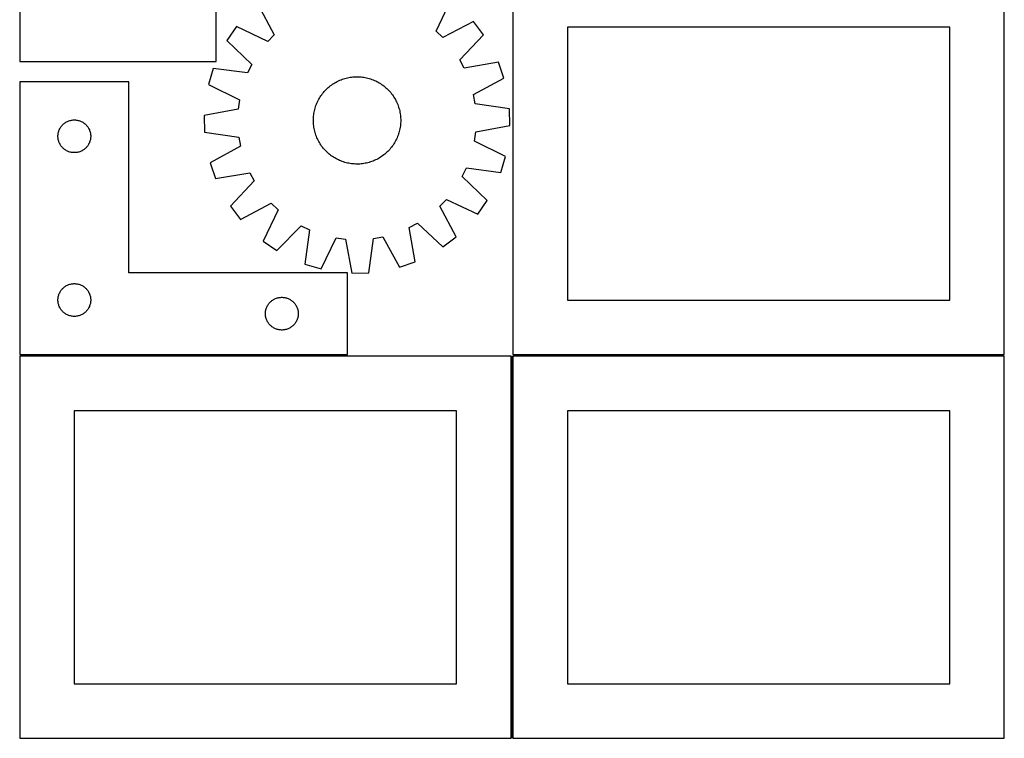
# Model space of a CAD drawing. Header units: millimetres. Extents: x 7 to 1493, y 7 to 2993.
# Tile 4 of 16: x 7 to 908, y 1413 to 2071. Entities that reach past the tile are written whole.
import ezdxf

# ---------------------------------------------------------------- set-up
doc = ezdxf.new("R2010")
doc.units = ezdxf.units.MM
doc.layers.add('COMMON', color=5, linetype='CONTINUOUS', true_color=0x0000ff)
doc.layers.add('CUT', color=7, linetype='CONTINUOUS', true_color=0x000000)

msp = doc.modelspace()

# ---------------------------------------------------------------- linework, layer by layer
at = {"layer": 'COMMON'}
for p, q in [((306.549607, 1763.40529), (6.549607, 1763.40529)), ((457.299607, 1762.638074), (457.299607, 1412.655289)), ((458.074235, 1763.388074), (908.049608, 1763.388074))]:
    msp.add_line(p, q, dxfattribs=at)
at = {"layer": 'CUT'}
for p, q in [((6.524381, 2142.512717), (6.524381, 2032.512717)), ((186.524381, 2032.512717), (186.524381, 2142.512717)), ((458.074235, 2114.138075), (458.074235, 1764.138075)), ((908.074235, 1764.138075), (908.074235, 2114.138075)), ((224.660607, 2085.292117), (239.541037, 2057.22884)), ((387.755802, 2060.464683), (401.397275, 2089.150654)), ((204.92587, 2064.676445), (196.156023, 2052.034438)), ((233.611841, 2051.034971), (204.92587, 2064.676445)), ((422.012948, 2069.415917), (393.94967, 2054.535487)), ((431.326179, 2057.168702), (422.012948, 2069.415917)), ((239.541037, 2057.22884), (233.611841, 2051.034971)), ((393.94967, 2054.535487), (387.755802, 2060.464683)), ((409.487914, 2034.102169), (431.326179, 2057.168702)), ((858.074235, 2064.138075), (508.074235, 2064.138075)), ((508.074235, 2064.138075), (508.074235, 1814.138075)), ((858.074235, 1814.138075), (858.074235, 2064.138075)), ((196.156023, 2052.034438), (218.980183, 2029.942981)), ((6.524381, 2032.512717), (186.524381, 2032.512717)), ((218.980183, 2029.942981), (215.255193, 2022.220039)), ((413.546411, 2026.549158), (409.487914, 2034.102169)), ((444.834479, 2032.029258), (413.546411, 2026.549158)), ((449.907291, 2017.503518), (444.834479, 2032.029258)), ((183.757766, 2026.329399), (179.323741, 2011.596104)), ((215.255193, 2022.220039), (183.757766, 2026.329399)), ((106.549607, 2014.15529), (6.549607, 2014.15529)), ((6.549607, 2014.15529), (6.549607, 1764.15529)), ((106.549607, 1839.15529), (106.549607, 2014.15529)), ((179.323741, 2011.596104), (207.857442, 1997.638933)), ((290.937214, 2010.326494), (291.943393, 2011.07923)), ((291.943393, 2011.07923), (292.972719, 2011.79999)), ((292.972719, 2011.79999), (294.024176, 2012.488063)), ((294.024176, 2012.488063), (295.096728, 2013.142769)), ((295.096728, 2013.142769), (296.189315, 2013.763462)), ((296.189315, 2013.763462), (297.300859, 2014.34953)), ((297.300859, 2014.34953), (298.430264, 2014.900395)), ((298.430264, 2014.900395), (299.576415, 2015.415512)), ((299.576415, 2015.415512), (300.73818, 2015.894373)), ((300.73818, 2015.894373), (301.914413, 2016.336506)), ((301.914413, 2016.336506), (303.103954, 2016.741475)), ((303.103954, 2016.741475), (304.305628, 2017.108879)), ((304.305628, 2017.108879), (305.51825, 2017.438357)), ((305.51825, 2017.438357), (306.740622, 2017.729583)), ((306.740622, 2017.729583), (307.971539, 2017.982269)), ((307.971539, 2017.982269), (309.209786, 2018.196167)), ((309.209786, 2018.196167), (310.45414, 2018.371065)), ((310.45414, 2018.371065), (311.703374, 2018.50679)), ((311.703374, 2018.50679), (312.956255, 2018.603209)), ((312.956255, 2018.603209), (314.211546, 2018.660227)), ((314.211546, 2018.660227), (315.468009, 2018.677787)), ((315.468009, 2018.677787), (316.724403, 2018.655871)), ((316.724403, 2018.655871), (317.979489, 2018.594503)), ((317.979489, 2018.594503), (319.232028, 2018.493741)), ((319.232028, 2018.493741), (320.480784, 2018.353686)), ((320.480784, 2018.353686), (321.724524, 2018.174475)), ((321.724524, 2018.174475), (322.962022, 2017.956286)), ((322.962022, 2017.956286), (324.192055, 2017.699335)), ((324.192055, 2017.699335), (325.413411, 2017.403873)), ((325.413411, 2017.403873), (326.624883, 2017.070194)), ((326.624883, 2017.070194), (327.825277, 2016.698626)), ((327.825277, 2016.698626), (329.013406, 2016.289536)), ((329.013406, 2016.289536), (330.1881, 2015.843328)), ((330.1881, 2015.843328), (331.348198, 2015.360442)), ((331.348198, 2015.360442), (332.492556, 2014.841355)), ((332.492556, 2014.841355), (333.620045, 2014.286578)), ((333.620045, 2014.286578), (334.729551, 2013.696661)), ((334.729551, 2013.696661), (335.81998, 2013.072184)), ((335.81998, 2013.072184), (336.890255, 2012.413763)), ((336.890255, 2012.413763), (337.939321, 2011.72205)), ((337.939321, 2011.72205), (338.966142, 2010.997726)), ((338.966142, 2010.997726), (339.969705, 2010.241506)), ((422.009916, 2002.314336), (449.907291, 2017.503518)), ((282.354474, 2001.218491), (283.078798, 2002.245312)), ((283.078798, 2002.245312), (283.835018, 2003.248875)), ((283.835018, 2003.248875), (284.622387, 2004.228189)), ((284.622387, 2004.228189), (285.440129, 2005.182288)), ((285.440129, 2005.182288), (286.287437, 2006.11023)), ((286.287437, 2006.11023), (287.163473, 2007.0111)), ((287.163473, 2007.0111), (288.067375, 2007.884009)), ((288.067375, 2007.884009), (288.998249, 2008.728094)), ((288.998249, 2008.728094), (289.955177, 2009.542524)), ((289.955177, 2009.542524), (290.937214, 2010.326494)), ((339.969705, 2010.241506), (340.949019, 2009.454137)), ((340.949019, 2009.454137), (341.903118, 2008.636395)), ((341.903118, 2008.636395), (342.831061, 2007.789087)), ((342.831061, 2007.789087), (343.731931, 2006.913051)), ((343.731931, 2006.913051), (344.604839, 2006.009149)), ((344.604839, 2006.009149), (345.448925, 2005.078275)), ((345.448925, 2005.078275), (346.263354, 2004.121347)), ((346.263354, 2004.121347), (347.047324, 2003.13931)), ((347.047324, 2003.13931), (347.80006, 2002.133131)), ((347.80006, 2002.133131), (348.52082, 2001.103805)), ((423.535767, 1993.876852), (422.009916, 2002.314336)), ((207.857442, 1997.638933), (206.701286, 1989.142894)), ((277.786988, 1992.292576), (278.233196, 1993.46727)), ((278.233196, 1993.46727), (278.716082, 1994.627368)), ((278.716082, 1994.627368), (279.235169, 1995.771726)), ((279.235169, 1995.771726), (279.789946, 1996.899214)), ((279.789946, 1996.899214), (280.379863, 1998.008721)), ((280.379863, 1998.008721), (281.00434, 1999.099149)), ((281.00434, 1999.099149), (281.662761, 2000.169425)), ((281.662761, 2000.169425), (282.354474, 2001.218491)), ((348.52082, 2001.103805), (349.208893, 2000.052348)), ((349.208893, 2000.052348), (349.863599, 1998.979796)), ((349.863599, 1998.979796), (350.484292, 1997.887209)), ((350.484292, 1997.887209), (351.07036, 1996.775665)), ((351.07036, 1996.775665), (351.621225, 1995.64626)), ((351.621225, 1995.64626), (352.136342, 1994.500109)), ((352.136342, 1994.500109), (352.615203, 1993.338344)), ((352.615203, 1993.338344), (353.057337, 1992.162111)), ((454.985933, 1989.420191), (423.535767, 1993.876852)), ((206.701286, 1989.142894), (175.475591, 1983.317887)), ((275.582783, 1982.511198), (275.722838, 1983.759954)), ((275.722838, 1983.759954), (275.902049, 1985.003694)), ((275.902049, 1985.003694), (276.120238, 1986.241192)), ((276.120238, 1986.241192), (276.377189, 1987.471225)), ((276.377189, 1987.471225), (276.672651, 1988.692581)), ((276.672651, 1988.692581), (277.00633, 1989.904053)), ((277.00633, 1989.904053), (277.377898, 1991.104446)), ((277.377898, 1991.104446), (277.786988, 1992.292576)), ((353.057337, 1992.162111), (353.462305, 1990.97257)), ((353.462305, 1990.97257), (353.82971, 1989.770896)), ((353.82971, 1989.770896), (354.159187, 1988.558274)), ((354.159187, 1988.558274), (354.450413, 1987.335902)), ((354.450413, 1987.335902), (354.7031, 1986.104985)), ((354.7031, 1986.104985), (354.916997, 1984.866738)), ((354.916997, 1984.866738), (355.091895, 1983.622384)), ((355.091895, 1983.622384), (355.227621, 1982.37315)), ((455.321763, 1974.037807), (454.985933, 1989.420191)), ((45.282628, 1974.057572), (45.807324, 1974.624453)), ((45.807324, 1974.624453), (46.360507, 1975.163571)), ((46.360507, 1975.163571), (46.940709, 1975.673497)), ((46.940709, 1975.673497), (47.546393, 1976.152879)), ((47.546393, 1976.152879), (48.175951, 1976.600446)), ((48.175951, 1976.600446), (48.827715, 1977.01501)), ((48.827715, 1977.01501), (49.499956, 1977.395472)), ((49.499956, 1977.395472), (50.190891, 1977.740824)), ((50.190891, 1977.740824), (50.898689, 1978.05015)), ((50.898689, 1978.05015), (51.621471, 1978.322629)), ((51.621471, 1978.322629), (52.357322, 1978.557539)), ((52.357322, 1978.557539), (53.104291, 1978.754256)), ((53.104291, 1978.754256), (53.860396, 1978.91226)), ((53.860396, 1978.91226), (54.623632, 1979.031131)), ((54.623632, 1979.031131), (55.391975, 1979.110553)), ((55.391975, 1979.110553), (56.163388, 1979.150317)), ((56.163388, 1979.150317), (56.935826, 1979.150317)), ((56.935826, 1979.150317), (57.707239, 1979.110553)), ((57.707239, 1979.110553), (58.475582, 1979.031131)), ((58.475582, 1979.031131), (59.238818, 1978.91226)), ((59.238818, 1978.91226), (59.994923, 1978.754256)), ((59.994923, 1978.754256), (60.741892, 1978.557539)), ((60.741892, 1978.557539), (61.477743, 1978.322629)), ((61.477743, 1978.322629), (62.200525, 1978.05015)), ((62.200525, 1978.05015), (62.908323, 1977.740824)), ((62.908323, 1977.740824), (63.599258, 1977.395472)), ((63.599258, 1977.395472), (64.271499, 1977.01501)), ((64.271499, 1977.01501), (64.923263, 1976.600446)), ((64.923263, 1976.600446), (65.552821, 1976.152879)), ((65.552821, 1976.152879), (66.158505, 1975.673497)), ((66.158505, 1975.673497), (66.738707, 1975.163571)), ((66.738707, 1975.163571), (67.29189, 1974.624453)), ((67.29189, 1974.624453), (67.816586, 1974.057572)), ((175.475591, 1983.317887), (175.811421, 1967.935502)), ((275.398737, 1978.747178), (275.420653, 1980.003573)), ((275.416297, 1977.490716), (275.398737, 1978.747178)), ((275.473315, 1976.235425), (275.416297, 1977.490716)), ((275.420653, 1980.003573), (275.482021, 1981.258659)), ((275.569734, 1974.982544), (275.473315, 1976.235425)), ((275.482021, 1981.258659), (275.582783, 1982.511198)), ((275.705459, 1973.73331), (275.569734, 1974.982544)), ((355.214571, 1974.844496), (355.074516, 1973.59574)), ((355.315333, 1976.097035), (355.214571, 1974.844496)), ((355.227621, 1982.37315), (355.32404, 1981.120269)), ((355.376702, 1977.352121), (355.315333, 1976.097035)), ((355.32404, 1981.120269), (355.381057, 1979.864978)), ((355.398617, 1978.608515), (355.376702, 1977.352121)), ((355.381057, 1979.864978), (355.398617, 1978.608515)), ((41.569496, 1964.927472), (41.629109, 1965.697605)), ((41.629109, 1965.697605), (41.728289, 1966.463649)), ((41.728289, 1966.463649), (41.866772, 1967.223571)), ((41.866772, 1967.223571), (42.044191, 1967.975357)), ((42.044191, 1967.975357), (42.260076, 1968.717013)), ((42.260076, 1968.717013), (42.513855, 1969.446572)), ((42.513855, 1969.446572), (42.804853, 1970.162099)), ((42.804853, 1970.162099), (43.132301, 1970.861697)), ((43.132301, 1970.861697), (43.495328, 1971.543511)), ((43.495328, 1971.543511), (43.892974, 1972.205733)), ((43.892974, 1972.205733), (44.324182, 1972.846607)), ((44.324182, 1972.846607), (44.78781, 1973.464433)), ((44.78781, 1973.464433), (45.282628, 1974.057572)), ((67.816586, 1974.057572), (68.311404, 1973.464433)), ((68.311404, 1973.464433), (68.775032, 1972.846607)), ((68.775032, 1972.846607), (69.20624, 1972.205733)), ((69.20624, 1972.205733), (69.603886, 1971.543511)), ((69.603886, 1971.543511), (69.966913, 1970.861697)), ((69.966913, 1970.861697), (70.294361, 1970.162099)), ((70.294361, 1970.162099), (70.585359, 1969.446572)), ((70.585359, 1969.446572), (70.839138, 1968.717013)), ((70.839138, 1968.717013), (71.055023, 1967.975357)), ((71.055023, 1967.975357), (71.232442, 1967.223571)), ((71.232442, 1967.223571), (71.370925, 1966.463649)), ((71.370925, 1966.463649), (71.470105, 1965.697605)), ((71.470105, 1965.697605), (71.529718, 1964.927472)), ((175.811421, 1967.935502), (207.261587, 1963.478842)), ((275.880357, 1972.488956), (275.705459, 1973.73331)), ((276.094255, 1971.250709), (275.880357, 1972.488956)), ((276.346941, 1970.019792), (276.094255, 1971.250709)), ((276.638167, 1968.79742), (276.346941, 1970.019792)), ((276.967644, 1967.584798), (276.638167, 1968.79742)), ((277.335049, 1966.383124), (276.967644, 1967.584798)), ((277.740018, 1965.193583), (277.335049, 1966.383124)), ((353.419456, 1966.251247), (353.010366, 1965.063118)), ((353.791024, 1967.451641), (353.419456, 1966.251247)), ((354.124703, 1968.663113), (353.791024, 1967.451641)), ((354.420165, 1969.884469), (354.124703, 1968.663113)), ((354.677117, 1971.114502), (354.420165, 1969.884469)), ((354.895306, 1972.352), (354.677117, 1971.114502)), ((355.074516, 1973.59574), (354.895306, 1972.352)), ((422.939912, 1959.716761), (424.096068, 1968.212799)), ((424.096068, 1968.212799), (455.321763, 1974.037807)), ((41.549607, 1964.15529), (41.569496, 1964.927472)), ((41.569496, 1963.383109), (41.549607, 1964.15529)), ((41.629109, 1962.612975), (41.569496, 1963.383109)), ((41.728289, 1961.846932), (41.629109, 1962.612975)), ((41.866772, 1961.087009), (41.728289, 1961.846932)), ((42.044191, 1960.335224), (41.866772, 1961.087009)), ((42.260076, 1959.593568), (42.044191, 1960.335224)), ((42.513855, 1958.864009), (42.260076, 1959.593568)), ((42.804853, 1958.148482), (42.513855, 1958.864009)), ((43.132301, 1957.448884), (42.804853, 1958.148482)), ((43.495328, 1956.767069), (43.132301, 1957.448884)), ((43.892974, 1956.104848), (43.495328, 1956.767069)), ((69.603886, 1956.767069), (69.20624, 1956.104848)), ((69.966913, 1957.448884), (69.603886, 1956.767069)), ((70.294361, 1958.148482), (69.966913, 1957.448884)), ((70.585359, 1958.864009), (70.294361, 1958.148482)), ((70.839138, 1959.593568), (70.585359, 1958.864009)), ((71.055023, 1960.335224), (70.839138, 1959.593568)), ((71.232442, 1961.087009), (71.055023, 1960.335224)), ((71.370925, 1961.846932), (71.232442, 1961.087009)), ((71.470105, 1962.612975), (71.370925, 1961.846932)), ((71.529718, 1963.383109), (71.470105, 1962.612975)), ((71.529718, 1964.927472), (71.549607, 1964.15529)), ((71.549607, 1964.15529), (71.529718, 1963.383109)), ((207.261587, 1963.478842), (208.787438, 1955.041357)), ((278.182151, 1964.01735), (277.740018, 1965.193583)), ((278.661012, 1962.855584), (278.182151, 1964.01735)), ((279.176129, 1961.709434), (278.661012, 1962.855584)), ((279.726994, 1960.580029), (279.176129, 1961.709434)), ((280.313062, 1959.468485), (279.726994, 1960.580029)), ((280.933755, 1958.375897), (280.313062, 1959.468485)), ((281.588461, 1957.303346), (280.933755, 1958.375897)), ((282.276534, 1956.251888), (281.588461, 1957.303346)), ((349.134594, 1957.186269), (348.44288, 1956.137203)), ((349.793014, 1958.256544), (349.134594, 1957.186269)), ((350.417491, 1959.346973), (349.793014, 1958.256544)), ((351.007409, 1960.456479), (350.417491, 1959.346973)), ((351.562185, 1961.583968), (351.007409, 1960.456479)), ((352.081272, 1962.728326), (351.562185, 1961.583968)), ((352.564158, 1963.888424), (352.081272, 1962.728326)), ((353.010366, 1965.063118), (352.564158, 1963.888424)), ((451.473614, 1945.759589), (422.939912, 1959.716761)), ((44.324182, 1955.463974), (43.892974, 1956.104848)), ((44.78781, 1954.846148), (44.324182, 1955.463974)), ((45.282628, 1954.253009), (44.78781, 1954.846148)), ((45.807324, 1953.686128), (45.282628, 1954.253009)), ((46.360507, 1953.14701), (45.807324, 1953.686128)), ((46.940709, 1952.637084), (46.360507, 1953.14701)), ((47.546393, 1952.157702), (46.940709, 1952.637084)), ((48.175951, 1951.710135), (47.546393, 1952.157702)), ((48.827715, 1951.295571), (48.175951, 1951.710135)), ((49.499956, 1950.915108), (48.827715, 1951.295571)), ((50.190891, 1950.569756), (49.499956, 1950.915108)), ((50.898689, 1950.260431), (50.190891, 1950.569756)), ((51.621471, 1949.987952), (50.898689, 1950.260431)), ((52.357322, 1949.753042), (51.621471, 1949.987952)), ((53.104291, 1949.556325), (52.357322, 1949.753042)), ((53.860396, 1949.398321), (53.104291, 1949.556325)), ((54.623632, 1949.27945), (53.860396, 1949.398321)), ((55.391975, 1949.200028), (54.623632, 1949.27945)), ((56.163388, 1949.160263), (55.391975, 1949.200028)), ((56.935826, 1949.160263), (56.163388, 1949.160263)), ((57.707239, 1949.200028), (56.935826, 1949.160263)), ((58.475582, 1949.27945), (57.707239, 1949.200028)), ((59.238818, 1949.398321), (58.475582, 1949.27945)), ((59.994923, 1949.556325), (59.238818, 1949.398321)), ((60.741892, 1949.753042), (59.994923, 1949.556325)), ((61.477743, 1949.987952), (60.741892, 1949.753042)), ((62.200525, 1950.260431), (61.477743, 1949.987952)), ((62.908323, 1950.569756), (62.200525, 1950.260431)), ((63.599258, 1950.915108), (62.908323, 1950.569756)), ((64.271499, 1951.295571), (63.599258, 1950.915108)), ((64.923263, 1951.710135), (64.271499, 1951.295571)), ((65.552821, 1952.157702), (64.923263, 1951.710135)), ((66.158505, 1952.637084), (65.552821, 1952.157702)), ((66.738707, 1953.14701), (66.158505, 1952.637084)), ((67.29189, 1953.686128), (66.738707, 1953.14701)), ((67.816586, 1954.253009), (67.29189, 1953.686128)), ((68.311404, 1954.846148), (67.816586, 1954.253009)), ((68.775032, 1955.463974), (68.311404, 1954.846148)), ((69.20624, 1956.104848), (68.775032, 1955.463974)), ((208.787438, 1955.041357), (180.890063, 1939.852176)), ((282.997294, 1955.222562), (282.276534, 1956.251888)), ((283.75003, 1954.216384), (282.997294, 1955.222562)), ((284.534, 1953.234346), (283.75003, 1954.216384)), ((285.34843, 1952.277418), (284.534, 1953.234346)), ((286.192515, 1951.346544), (285.34843, 1952.277418)), ((287.065424, 1950.442643), (286.192515, 1951.346544)), ((287.966293, 1949.566606), (287.065424, 1950.442643)), ((288.894236, 1948.719299), (287.966293, 1949.566606)), ((289.848335, 1947.901557), (288.894236, 1948.719299)), ((290.827649, 1947.114188), (289.848335, 1947.901557)), ((340.842178, 1947.81317), (339.86014, 1947.0292)), ((341.799106, 1948.627599), (340.842178, 1947.81317)), ((342.72998, 1949.471685), (341.799106, 1948.627599)), ((343.633881, 1950.344593), (342.72998, 1949.471685)), ((344.509918, 1951.245463), (343.633881, 1950.344593)), ((345.357225, 1952.173406), (344.509918, 1951.245463)), ((346.174967, 1953.127505), (345.357225, 1952.173406)), ((346.962336, 1954.106819), (346.174967, 1953.127505)), ((347.718556, 1955.110382), (346.962336, 1954.106819)), ((348.44288, 1956.137203), (347.718556, 1955.110382)), ((180.890063, 1939.852176), (185.962875, 1925.326436)), ((291.831212, 1946.357968), (290.827649, 1947.114188)), ((292.858033, 1945.633644), (291.831212, 1946.357968)), ((293.907099, 1944.94193), (292.858033, 1945.633644)), ((294.977375, 1944.28351), (293.907099, 1944.94193)), ((296.067803, 1943.659033), (294.977375, 1944.28351)), ((297.17731, 1943.069115), (296.067803, 1943.659033)), ((298.304798, 1942.514339), (297.17731, 1943.069115)), ((299.449156, 1941.995252), (298.304798, 1942.514339)), ((300.609254, 1941.512366), (299.449156, 1941.995252)), ((301.783948, 1941.066158), (300.609254, 1941.512366)), ((302.972078, 1940.657068), (301.783948, 1941.066158)), ((304.172471, 1940.2855), (302.972078, 1940.657068)), ((305.383943, 1939.951821), (304.172471, 1940.2855)), ((306.605299, 1939.656359), (305.383943, 1939.951821)), ((307.835332, 1939.399407), (306.605299, 1939.656359)), ((309.07283, 1939.181218), (307.835332, 1939.399407)), ((310.31657, 1939.002008), (309.07283, 1939.181218)), ((311.565326, 1938.861953), (310.31657, 1939.002008)), ((312.817865, 1938.761191), (311.565326, 1938.861953)), ((314.072951, 1938.699822), (312.817865, 1938.761191)), ((315.329346, 1938.677907), (314.072951, 1938.699822)), ((316.585808, 1938.695467), (315.329346, 1938.677907)), ((317.841099, 1938.752484), (316.585808, 1938.695467)), ((319.09398, 1938.848903), (317.841099, 1938.752484)), ((320.343214, 1938.984629), (319.09398, 1938.848903)), ((321.587568, 1939.159527), (320.343214, 1938.984629)), ((322.825815, 1939.373424), (321.587568, 1939.159527)), ((324.056732, 1939.626111), (322.825815, 1939.373424)), ((325.279104, 1939.917337), (324.056732, 1939.626111)), ((326.491726, 1940.246814), (325.279104, 1939.917337)), ((327.6934, 1940.614219), (326.491726, 1940.246814)), ((328.882941, 1941.019187), (327.6934, 1940.614219)), ((330.059174, 1941.461321), (328.882941, 1941.019187)), ((331.22094, 1941.940182), (330.059174, 1941.461321)), ((332.36709, 1942.455299), (331.22094, 1941.940182)), ((333.496495, 1943.006164), (332.36709, 1942.455299)), ((334.608039, 1943.592232), (333.496495, 1943.006164)), ((335.700627, 1944.212925), (334.608039, 1943.592232)), ((336.773178, 1944.867631), (335.700627, 1944.212925)), ((337.824636, 1945.555704), (336.773178, 1944.867631)), ((338.853961, 1946.276464), (337.824636, 1945.555704)), ((339.86014, 1947.0292), (338.853961, 1946.276464)), ((447.039589, 1931.026295), (451.473614, 1945.759589)), ((185.962875, 1925.326436), (217.250944, 1930.806536)), ((217.250944, 1930.806536), (221.30944, 1923.253525)), ((411.817171, 1927.412713), (415.542161, 1935.135654)), ((415.542161, 1935.135654), (447.039589, 1931.026295)), ((221.30944, 1923.253525), (199.471175, 1900.186992)), ((434.641331, 1905.321256), (411.817171, 1927.412713)), ((208.784407, 1887.939777), (236.847684, 1902.820207)), ((236.847684, 1902.820207), (243.041553, 1896.891011)), ((391.256317, 1900.126854), (397.185513, 1906.320722)), ((397.185513, 1906.320722), (425.871484, 1892.679249)), ((425.871484, 1892.679249), (434.641331, 1905.321256)), ((199.471175, 1900.186992), (208.784407, 1887.939777)), ((243.041553, 1896.891011), (229.400079, 1868.20504)), ((406.136747, 1872.063576), (391.256317, 1900.126854)), ((363.269988, 1880.530113), (370.822999, 1884.58861)), ((370.822999, 1884.58861), (393.889532, 1862.750345)), ((242.042086, 1859.435193), (264.133543, 1882.259352)), ((264.133543, 1882.259352), (271.856485, 1878.534362)), ((271.856485, 1878.534362), (267.747125, 1847.036935)), ((368.750088, 1849.242045), (363.269988, 1880.530113)), ((229.400079, 1868.20504), (242.042086, 1859.435193)), ((282.48042, 1842.60291), (296.437591, 1871.136612)), ((296.437591, 1871.136612), (304.93363, 1869.980456)), ((304.93363, 1869.980456), (310.758637, 1838.754761)), ((326.141022, 1839.090591), (330.597682, 1870.540757)), ((330.597682, 1870.540757), (339.035167, 1872.066607)), ((339.035167, 1872.066607), (354.224348, 1844.169233)), ((393.889532, 1862.750345), (406.136747, 1872.063576)), ((354.224348, 1844.169233), (368.750088, 1849.242045)), ((267.747125, 1847.036935), (282.48042, 1842.60291)), ((306.549607, 1839.15529), (106.549607, 1839.15529)), ((306.549607, 1764.15529), (306.549607, 1839.15529)), ((310.758637, 1838.754761), (326.141022, 1839.090591)), ((43.132301, 1820.861697), (43.495328, 1821.543511)), ((43.495328, 1821.543511), (43.892974, 1822.205733)), ((43.892974, 1822.205733), (44.324182, 1822.846607)), ((44.324182, 1822.846607), (44.78781, 1823.464433)), ((44.78781, 1823.464433), (45.282628, 1824.057572)), ((45.282628, 1824.057572), (45.807324, 1824.624453)), ((45.807324, 1824.624453), (46.360507, 1825.163571)), ((46.360507, 1825.163571), (46.940709, 1825.673497)), ((46.940709, 1825.673497), (47.546393, 1826.152879)), ((47.546393, 1826.152879), (48.175951, 1826.600446)), ((48.175951, 1826.600446), (48.827715, 1827.01501)), ((48.827715, 1827.01501), (49.499956, 1827.395472)), ((49.499956, 1827.395472), (50.190891, 1827.740824)), ((50.190891, 1827.740824), (50.898689, 1828.05015)), ((50.898689, 1828.05015), (51.621471, 1828.322629)), ((51.621471, 1828.322629), (52.357322, 1828.557539)), ((52.357322, 1828.557539), (53.104291, 1828.754256)), ((53.104291, 1828.754256), (53.860396, 1828.91226)), ((53.860396, 1828.91226), (54.623632, 1829.031131)), ((54.623632, 1829.031131), (55.391975, 1829.110553)), ((55.391975, 1829.110553), (56.163388, 1829.150317)), ((56.163388, 1829.150317), (56.935826, 1829.150317)), ((56.935826, 1829.150317), (57.707239, 1829.110553)), ((57.707239, 1829.110553), (58.475582, 1829.031131)), ((58.475582, 1829.031131), (59.238818, 1828.91226)), ((59.238818, 1828.91226), (59.994923, 1828.754256)), ((59.994923, 1828.754256), (60.741892, 1828.557539)), ((60.741892, 1828.557539), (61.477743, 1828.322629)), ((61.477743, 1828.322629), (62.200525, 1828.05015)), ((62.200525, 1828.05015), (62.908323, 1827.740824)), ((62.908323, 1827.740824), (63.599258, 1827.395472)), ((63.599258, 1827.395472), (64.271499, 1827.01501)), ((64.271499, 1827.01501), (64.923263, 1826.600446)), ((64.923263, 1826.600446), (65.552821, 1826.152879)), ((65.552821, 1826.152879), (66.158505, 1825.673497)), ((66.158505, 1825.673497), (66.738707, 1825.163571)), ((66.738707, 1825.163571), (67.29189, 1824.624453)), ((67.29189, 1824.624453), (67.816586, 1824.057572)), ((67.816586, 1824.057572), (68.311404, 1823.464433)), ((68.311404, 1823.464433), (68.775032, 1822.846607)), ((68.775032, 1822.846607), (69.20624, 1822.205733)), ((69.20624, 1822.205733), (69.603886, 1821.543511)), ((69.603886, 1821.543511), (69.966913, 1820.861697)), ((41.549607, 1814.15529), (41.569496, 1814.927472)), ((41.569496, 1813.383109), (41.549607, 1814.15529)), ((41.569496, 1814.927472), (41.629109, 1815.697605)), ((41.629109, 1812.612975), (41.569496, 1813.383109)), ((41.629109, 1815.697605), (41.728289, 1816.463649)), ((41.728289, 1811.846932), (41.629109, 1812.612975)), ((41.728289, 1816.463649), (41.866772, 1817.223571)), ((41.866772, 1817.223571), (42.044191, 1817.975357)), ((42.044191, 1817.975357), (42.260076, 1818.717013)), ((42.260076, 1818.717013), (42.513855, 1819.446572)), ((42.513855, 1819.446572), (42.804853, 1820.162099)), ((42.804853, 1820.162099), (43.132301, 1820.861697)), ((69.966913, 1820.861697), (70.294361, 1820.162099)), ((70.294361, 1820.162099), (70.585359, 1819.446572)), ((70.585359, 1819.446572), (70.839138, 1818.717013)), ((70.839138, 1818.717013), (71.055023, 1817.975357)), ((71.055023, 1817.975357), (71.232442, 1817.223571)), ((71.232442, 1817.223571), (71.370925, 1816.463649)), ((71.370925, 1816.463649), (71.470105, 1815.697605)), ((71.470105, 1812.612975), (71.370925, 1811.846932)), ((71.470105, 1815.697605), (71.529718, 1814.927472)), ((71.529718, 1813.383109), (71.470105, 1812.612975)), ((71.529718, 1814.927472), (71.549607, 1814.15529)), ((71.549607, 1814.15529), (71.529718, 1813.383109)), ((235.282628, 1811.557572), (235.807324, 1812.124453)), ((235.807324, 1812.124453), (236.360507, 1812.663571)), ((236.360507, 1812.663571), (236.940709, 1813.173497)), ((236.940709, 1813.173497), (237.546393, 1813.652879)), ((237.546393, 1813.652879), (238.175951, 1814.100446)), ((238.175951, 1814.100446), (238.827715, 1814.51501)), ((238.827715, 1814.51501), (239.499956, 1814.895472)), ((239.499956, 1814.895472), (240.190891, 1815.240824)), ((240.190891, 1815.240824), (240.898689, 1815.55015)), ((240.898689, 1815.55015), (241.621471, 1815.822629)), ((241.621471, 1815.822629), (242.357322, 1816.057539)), ((242.357322, 1816.057539), (243.104291, 1816.254256)), ((243.104291, 1816.254256), (243.860396, 1816.41226)), ((243.860396, 1816.41226), (244.623632, 1816.531131)), ((244.623632, 1816.531131), (245.391975, 1816.610553)), ((245.391975, 1816.610553), (246.163388, 1816.650317)), ((246.163388, 1816.650317), (246.935826, 1816.650317)), ((246.935826, 1816.650317), (247.707239, 1816.610553)), ((247.707239, 1816.610553), (248.475582, 1816.531131)), ((248.475582, 1816.531131), (249.238818, 1816.41226)), ((249.238818, 1816.41226), (249.994923, 1816.254256)), ((249.994923, 1816.254256), (250.741892, 1816.057539)), ((250.741892, 1816.057539), (251.477743, 1815.822629)), ((251.477743, 1815.822629), (252.200525, 1815.55015)), ((252.200525, 1815.55015), (252.908323, 1815.240824)), ((252.908323, 1815.240824), (253.599258, 1814.895472)), ((253.599258, 1814.895472), (254.271499, 1814.51501)), ((254.271499, 1814.51501), (254.923263, 1814.100446)), ((254.923263, 1814.100446), (255.552821, 1813.652879)), ((255.552821, 1813.652879), (256.158505, 1813.173497)), ((256.158505, 1813.173497), (256.738707, 1812.663571)), ((256.738707, 1812.663571), (257.29189, 1812.124453)), ((257.29189, 1812.124453), (257.816586, 1811.557572)), ((508.074235, 1814.138075), (858.074235, 1814.138075)), ((41.866772, 1811.087009), (41.728289, 1811.846932)), ((42.044191, 1810.335224), (41.866772, 1811.087009)), ((42.260076, 1809.593568), (42.044191, 1810.335224)), ((42.513855, 1808.864009), (42.260076, 1809.593568)), ((42.804853, 1808.148482), (42.513855, 1808.864009)), ((43.132301, 1807.448884), (42.804853, 1808.148482)), ((43.495328, 1806.767069), (43.132301, 1807.448884)), ((43.892974, 1806.104848), (43.495328, 1806.767069)), ((44.324182, 1805.463974), (43.892974, 1806.104848)), ((44.78781, 1804.846148), (44.324182, 1805.463974)), ((45.282628, 1804.253009), (44.78781, 1804.846148)), ((45.807324, 1803.686128), (45.282628, 1804.253009)), ((46.360507, 1803.14701), (45.807324, 1803.686128)), ((46.940709, 1802.637084), (46.360507, 1803.14701)), ((66.738707, 1803.14701), (66.158505, 1802.637084)), ((67.29189, 1803.686128), (66.738707, 1803.14701)), ((67.816586, 1804.253009), (67.29189, 1803.686128)), ((68.311404, 1804.846148), (67.816586, 1804.253009)), ((68.775032, 1805.463974), (68.311404, 1804.846148)), ((69.20624, 1806.104848), (68.775032, 1805.463974)), ((69.603886, 1806.767069), (69.20624, 1806.104848)), ((69.966913, 1807.448884), (69.603886, 1806.767069)), ((70.294361, 1808.148482), (69.966913, 1807.448884)), ((70.585359, 1808.864009), (70.294361, 1808.148482)), ((70.839138, 1809.593568), (70.585359, 1808.864009)), ((71.055023, 1810.335224), (70.839138, 1809.593568)), ((71.232442, 1811.087009), (71.055023, 1810.335224)), ((71.370925, 1811.846932), (71.232442, 1811.087009)), ((231.569496, 1802.427472), (231.629109, 1803.197605)), ((231.629109, 1803.197605), (231.728289, 1803.963649)), ((231.728289, 1803.963649), (231.866772, 1804.723571)), ((231.866772, 1804.723571), (232.044191, 1805.475357)), ((232.044191, 1805.475357), (232.260076, 1806.217013)), ((232.260076, 1806.217013), (232.513855, 1806.946572)), ((232.513855, 1806.946572), (232.804853, 1807.662099)), ((232.804853, 1807.662099), (233.132301, 1808.361697)), ((233.132301, 1808.361697), (233.495328, 1809.043511)), ((233.495328, 1809.043511), (233.892974, 1809.705733)), ((233.892974, 1809.705733), (234.324182, 1810.346607)), ((234.324182, 1810.346607), (234.78781, 1810.964433)), ((234.78781, 1810.964433), (235.282628, 1811.557572)), ((257.816586, 1811.557572), (258.311404, 1810.964433)), ((258.311404, 1810.964433), (258.775032, 1810.346607)), ((258.775032, 1810.346607), (259.20624, 1809.705733)), ((259.20624, 1809.705733), (259.603886, 1809.043511)), ((259.603886, 1809.043511), (259.966913, 1808.361697)), ((259.966913, 1808.361697), (260.294361, 1807.662099)), ((260.294361, 1807.662099), (260.585359, 1806.946572)), ((260.585359, 1806.946572), (260.839138, 1806.217013)), ((260.839138, 1806.217013), (261.055023, 1805.475357)), ((261.055023, 1805.475357), (261.232442, 1804.723571)), ((261.232442, 1804.723571), (261.370925, 1803.963649)), ((261.370925, 1803.963649), (261.470105, 1803.197605)), ((261.470105, 1803.197605), (261.529718, 1802.427472)), ((47.546393, 1802.157702), (46.940709, 1802.637084)), ((48.175951, 1801.710135), (47.546393, 1802.157702)), ((48.827715, 1801.295571), (48.175951, 1801.710135)), ((49.499956, 1800.915108), (48.827715, 1801.295571)), ((50.190891, 1800.569756), (49.499956, 1800.915108)), ((50.898689, 1800.260431), (50.190891, 1800.569756)), ((51.621471, 1799.987952), (50.898689, 1800.260431)), ((52.357322, 1799.753042), (51.621471, 1799.987952)), ((53.104291, 1799.556325), (52.357322, 1799.753042)), ((53.860396, 1799.398321), (53.104291, 1799.556325)), ((54.623632, 1799.27945), (53.860396, 1799.398321)), ((55.391975, 1799.200028), (54.623632, 1799.27945)), ((56.163388, 1799.160263), (55.391975, 1799.200028)), ((56.935826, 1799.160263), (56.163388, 1799.160263)), ((57.707239, 1799.200028), (56.935826, 1799.160263)), ((58.475582, 1799.27945), (57.707239, 1799.200028)), ((59.238818, 1799.398321), (58.475582, 1799.27945)), ((59.994923, 1799.556325), (59.238818, 1799.398321)), ((60.741892, 1799.753042), (59.994923, 1799.556325)), ((61.477743, 1799.987952), (60.741892, 1799.753042)), ((62.200525, 1800.260431), (61.477743, 1799.987952)), ((62.908323, 1800.569756), (62.200525, 1800.260431)), ((63.599258, 1800.915108), (62.908323, 1800.569756)), ((64.271499, 1801.295571), (63.599258, 1800.915108)), ((64.923263, 1801.710135), (64.271499, 1801.295571)), ((65.552821, 1802.157702), (64.923263, 1801.710135)), ((66.158505, 1802.637084), (65.552821, 1802.157702)), ((231.549607, 1801.65529), (231.569496, 1802.427472)), ((231.569496, 1800.883109), (231.549607, 1801.65529)), ((231.629109, 1800.112975), (231.569496, 1800.883109)), ((231.728289, 1799.346932), (231.629109, 1800.112975)), ((231.866772, 1798.587009), (231.728289, 1799.346932)), ((232.044191, 1797.835224), (231.866772, 1798.587009)), ((232.260076, 1797.093568), (232.044191, 1797.835224)), ((232.513855, 1796.364009), (232.260076, 1797.093568)), ((232.804853, 1795.648482), (232.513855, 1796.364009)), ((233.132301, 1794.948884), (232.804853, 1795.648482)), ((233.495328, 1794.267069), (233.132301, 1794.948884)), ((233.892974, 1793.604848), (233.495328, 1794.267069)), ((259.603886, 1794.267069), (259.20624, 1793.604848)), ((259.966913, 1794.948884), (259.603886, 1794.267069)), ((260.294361, 1795.648482), (259.966913, 1794.948884)), ((260.585359, 1796.364009), (260.294361, 1795.648482)), ((260.839138, 1797.093568), (260.585359, 1796.364009)), ((261.055023, 1797.835224), (260.839138, 1797.093568)), ((261.232442, 1798.587009), (261.055023, 1797.835224)), ((261.370925, 1799.346932), (261.232442, 1798.587009)), ((261.470105, 1800.112975), (261.370925, 1799.346932)), ((261.529718, 1800.883109), (261.470105, 1800.112975)), ((261.529718, 1802.427472), (261.549607, 1801.65529)), ((261.549607, 1801.65529), (261.529718, 1800.883109)), ((234.324182, 1792.963974), (233.892974, 1793.604848)), ((234.78781, 1792.346148), (234.324182, 1792.963974)), ((235.282628, 1791.753009), (234.78781, 1792.346148)), ((235.807324, 1791.186128), (235.282628, 1791.753009)), ((236.360507, 1790.64701), (235.807324, 1791.186128)), ((236.940709, 1790.137084), (236.360507, 1790.64701)), ((237.546393, 1789.657702), (236.940709, 1790.137084)), ((238.175951, 1789.210135), (237.546393, 1789.657702)), ((238.827715, 1788.795571), (238.175951, 1789.210135)), ((239.499956, 1788.415108), (238.827715, 1788.795571)), ((240.190891, 1788.069756), (239.499956, 1788.415108)), ((240.898689, 1787.760431), (240.190891, 1788.069756)), ((241.621471, 1787.487952), (240.898689, 1787.760431)), ((242.357322, 1787.253042), (241.621471, 1787.487952)), ((243.104291, 1787.056325), (242.357322, 1787.253042)), ((243.860396, 1786.898321), (243.104291, 1787.056325)), ((244.623632, 1786.77945), (243.860396, 1786.898321)), ((245.391975, 1786.700028), (244.623632, 1786.77945)), ((246.163388, 1786.660263), (245.391975, 1786.700028)), ((246.935826, 1786.660263), (246.163388, 1786.660263)), ((247.707239, 1786.700028), (246.935826, 1786.660263)), ((248.475582, 1786.77945), (247.707239, 1786.700028)), ((249.238818, 1786.898321), (248.475582, 1786.77945)), ((249.994923, 1787.056325), (249.238818, 1786.898321)), ((250.741892, 1787.253042), (249.994923, 1787.056325)), ((251.477743, 1787.487952), (250.741892, 1787.253042)), ((252.200525, 1787.760431), (251.477743, 1787.487952)), ((252.908323, 1788.069756), (252.200525, 1787.760431)), ((253.599258, 1788.415108), (252.908323, 1788.069756)), ((254.271499, 1788.795571), (253.599258, 1788.415108)), ((254.923263, 1789.210135), (254.271499, 1788.795571)), ((255.552821, 1789.657702), (254.923263, 1789.210135)), ((256.158505, 1790.137084), (255.552821, 1789.657702)), ((256.738707, 1790.64701), (256.158505, 1790.137084)), ((257.29189, 1791.186128), (256.738707, 1790.64701)), ((257.816586, 1791.753009), (257.29189, 1791.186128)), ((258.311404, 1792.346148), (257.816586, 1791.753009)), ((258.775032, 1792.963974), (258.311404, 1792.346148)), ((259.20624, 1793.604848), (258.775032, 1792.963974)), ((6.549607, 1764.15529), (306.549607, 1764.15529)), ((456.549607, 1762.655289), (6.549607, 1762.655289)), ((6.549607, 1762.655289), (6.549607, 1412.655289)), ((456.549607, 1412.655289), (456.549607, 1762.655289)), ((908.049608, 1762.638074), (458.049608, 1762.638074)), ((458.049608, 1762.638074), (458.049608, 1412.638074)), ((458.074235, 1764.138075), (908.074235, 1764.138075)), ((908.049608, 1412.638074), (908.049608, 1762.638074)), ((406.549607, 1712.655289), (56.549607, 1712.655289)), ((56.549607, 1712.655289), (56.549607, 1462.655289)), ((406.549607, 1462.655289), (406.549607, 1712.655289)), ((858.049608, 1712.638074), (508.049608, 1712.638074)), ((508.049608, 1712.638074), (508.049608, 1462.638074)), ((858.049608, 1462.638074), (858.049608, 1712.638074)), ((56.549607, 1462.655289), (406.549607, 1462.655289)), ((508.049608, 1462.638074), (858.049608, 1462.638074)), ((6.549607, 1412.655289), (456.549607, 1412.655289)), ((458.049608, 1412.638074), (908.049608, 1412.638074))]:
    msp.add_line(p, q, dxfattribs=at)

doc.saveas('drawing.dxf')
